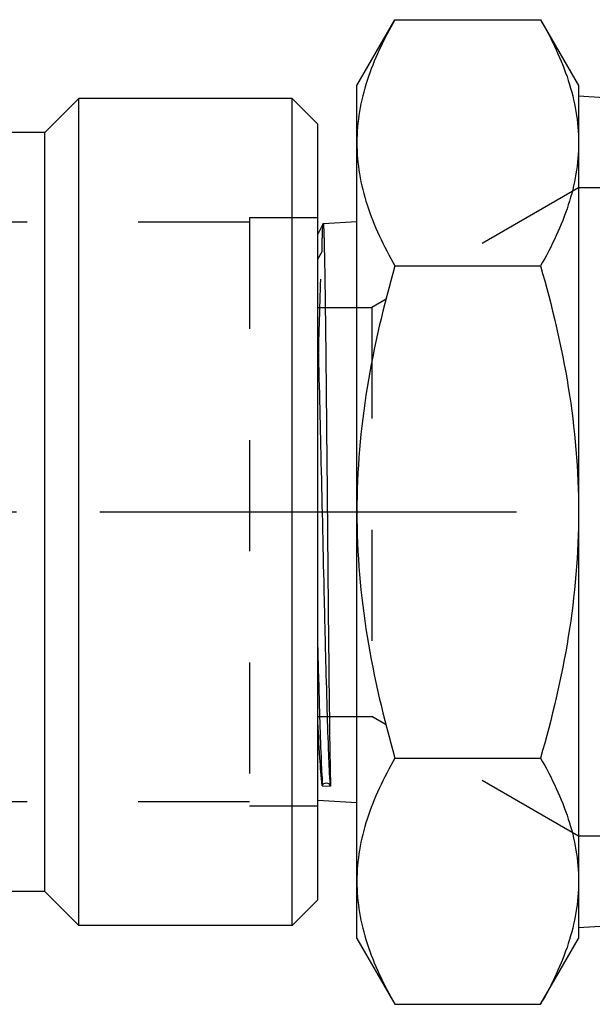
# Model space of a CAD drawing. Header units: millimetres. Extents: x 426 to 574, y 466 to 539.
# Tile 2 of 11: x 500 to 533, y 466 to 524. Entities that reach past the tile are written whole.
import ezdxf

# ---------------------------------------------------------------- set-up
doc = ezdxf.new("R2010")
doc.units = ezdxf.units.MM
doc.header["$LTSCALE"] = 65.185185
doc.linetypes.add('CENTER', pattern=[0.6, 0.375, -0.075, 0.075, -0.075])
doc.linetypes.add('HIDDEN', pattern=[0.2, 0.1, -0.1])
for name, color, linetype in [('ACHSEN_S', 7, 'CONTINUOUS'), ('FASEN', 7, 'CONTINUOUS'), ('KOERPER', 7, 'CONTINUOUS'), ('KONST.EL_MIT_GEO', 7, 'CONTINUOUS')]:
    doc.layers.add(name, color=color, linetype=linetype)

msp = doc.modelspace()

# ---------------------------------------------------------------- linework, layer by layer
at = {"layer": 'ACHSEN_S', "color": 2, "linetype": 'CENTER'}
msp.add_line((426.35, 494.984), (573.65, 494.984), dxfattribs=at)
at = {"layer": 'FASEN', "color": 7, "linetype": 'Continuous'}
for p, q in [((515.85, 470.734), (515.85, 519.234)), ((517.35, 517.734), (515.85, 519.234)), ((517.35, 472.234), (517.35, 517.733)), ((517.35, 472.234), (515.85, 470.734))]:
    msp.add_line(p, q, dxfattribs=at)
at = {"layer": 'KOERPER', "color": 7, "linetype": 'Continuous'}
for p, q in [((503.35, 519.234), (501.35, 517.234)), ((503.35, 470.734), (503.35, 519.234)), ((515.85, 519.234), (503.35, 519.234)), ((501.35, 517.234), (447.723, 517.234)), ((501.35, 472.734), (501.35, 517.234)), ((501.35, 472.734), (447.35, 472.734)), ((503.35, 470.734), (501.35, 472.734)), ((515.85, 470.734), (503.35, 470.734))]:
    msp.add_line(p, q, dxfattribs=at)
at = {"layer": 'KONST.EL_MIT_GEO', "color": 7, "linetype": 'Continuous'}
for p, q in [((519.65, 519.984), (521.883, 523.851)), ((521.883, 523.851), (530.417, 523.851)), ((530.417, 523.851), (532.65, 519.984)), ((519.65, 469.984), (519.65, 519.984)), ((532.65, 519.984), (532.65, 469.984)), ((535.533, 519.179), (532.65, 519.37)), ((517.67, 511.893), (517.35, 511.279)), ((517.672, 511.896), (519.65, 512.027)), ((521.883, 509.418), (530.417, 509.418)), ((517.462, 483.074), (517.465, 482.949)), ((521.883, 480.55), (530.417, 480.55)), ((517.609, 478.933), (517.629, 478.969)), ((517.609, 478.933), (518.108, 478.901)), ((518.071, 478.969), (518.108, 478.901)), ((517.35, 478.093), (519.65, 477.94)), ((534.563, 470.724), (532.65, 470.597)), ((519.65, 469.984), (521.883, 466.116)), ((530.417, 466.116), (532.65, 469.984)), ((521.883, 466.116), (530.417, 466.116))]:
    msp.add_line(p, q, dxfattribs=at)
at = {"layer": 'KONST.EL_MIT_GEO', "color": 8, "linetype": 'HIDDEN'}
for p, q in [((532.65, 513.984), (520.526, 506.984)), ((550.918, 513.984), (532.65, 513.984)), ((513.35, 512.234), (513.35, 477.734)), ((517.35, 512.234), (513.35, 512.234)), ((517.35, 477.734), (517.35, 512.234)), ((513.35, 511.984), (482.85, 511.984)), ((517.67, 511.893), (517.672, 511.896)), ((517.35, 509.815), (517.604, 510.255)), ((517.35, 506.984), (520.526, 506.984)), ((520.526, 506.984), (520.526, 482.984)), ((517.35, 482.984), (520.526, 482.984)), ((532.65, 475.984), (520.526, 482.984)), ((513.35, 477.984), (482.85, 477.984)), ((517.35, 477.734), (513.35, 477.734)), ((550.918, 475.984), (532.65, 475.984))]:
    msp.add_line(p, q, dxfattribs=at)
at = {"layer": 'KONST.EL_MIT_GEO', "color": 7, "linetype": 'Continuous'}
msp.add_arc((1303.275, 506.53), 786.164, 181.410933, 181.709772, dxfattribs=at)
for points, knots in [([(521.883, 523.851), (521.55, 523.274), (520.938, 522.114), (520.218, 520.314), (519.757, 518.485), (519.65, 517.246), (519.65, 516.634)], [0, 0, 0, 0, 0.261643, 0.514497, 0.759595, 1, 1, 1, 1]), ([(530.417, 523.851), (530.75, 523.274), (531.362, 522.114), (532.082, 520.314), (532.543, 518.485), (532.65, 517.246), (532.65, 516.634)], [0, 0, 0, 0, 0.261643, 0.514497, 0.759595, 1, 1, 1, 1]), ([(519.65, 516.634), (519.65, 516.022), (519.757, 514.784), (520.218, 512.955), (520.938, 511.155), (521.55, 509.994), (521.883, 509.418)], [0, 0, 0, 0, 0.240405, 0.485503, 0.738357, 1, 1, 1, 1]), ([(532.65, 516.634), (532.65, 516.022), (532.543, 514.784), (532.082, 512.955), (531.362, 511.155), (530.75, 509.994), (530.417, 509.418)], [0, 0, 0, 0, 0.240405, 0.485503, 0.738357, 1, 1, 1, 1]), ([(517.672, 511.896), (517.678, 511.896), (517.68, 511.863), (517.689, 511.824), (517.693, 511.736), (517.701, 511.625), (517.707, 511.477), (517.714, 511.299), (517.721, 511.088), (517.73, 510.745), (517.742, 510.241), (517.755, 509.547), (517.769, 508.74), (517.782, 507.826), (517.796, 506.812), (517.814, 505.284), (517.837, 503.189), (517.864, 500.501), (517.891, 497.64), (517.917, 494.697), (517.944, 491.763), (517.971, 488.928), (518.004, 485.595), (518.044, 482.274), (518.081, 479.844), (518.108, 478.901)], [0, 0, 0, 0, 0.000528, 0.002024, 0.004508, 0.00798, 0.012433, 0.017857, 0.024245, 0.031583, 0.049051, 0.070125, 0.094642, 0.122412, 0.153216, 0.186818, 0.261345, 0.343679, 0.431263, 0.52138, 0.611236, 0.698043, 0.77911, 0.914234, 1, 1, 1, 1]), ([(521.883, 509.418), (521.206, 507.072), (520.076, 502.311), (519.65, 497.424), (519.65, 494.984)], [0, 0, 0, 0, 0.500104, 1, 1, 1, 1]), ([(530.417, 509.418), (531.094, 507.072), (532.224, 502.311), (532.65, 497.424), (532.65, 494.984)], [0, 0, 0, 0, 0.500104, 1, 1, 1, 1]), ([(517.35, 505.45), (517.423, 503.096), (517.543, 498.077), (517.681, 491.811), (517.799, 486.811), (517.884, 483.603), (517.969, 481.041), (518.032, 479.57), (518.071, 478.969)], [0, 0, 0, 0, 0.266748, 0.568487, 0.709722, 0.833205, 0.931811, 1, 1, 1, 1]), ([(519.65, 494.984), (519.65, 492.544), (520.076, 487.656), (521.206, 482.895), (521.883, 480.55)], [0, 0, 0, 0, 0.499896, 1, 1, 1, 1]), ([(532.65, 494.984), (532.65, 492.544), (532.224, 487.656), (531.094, 482.895), (530.417, 480.55)], [0, 0, 0, 0, 0.499896, 1, 1, 1, 1]), ([(517.609, 478.933), (517.552, 479.475), (517.459, 480.814), (517.388, 482.153), (517.35, 482.948)], [0, 0, 0, 0, 0.406812, 1, 1, 1, 1]), ([(517.465, 482.949), (517.49, 482.169), (517.535, 480.842), (517.594, 479.515), (517.629, 478.969)], [0, 0, 0, 0, 0.587668, 1, 1, 1, 1]), ([(521.883, 480.55), (521.55, 479.973), (520.938, 478.812), (520.218, 477.013), (519.757, 475.184), (519.65, 473.945), (519.65, 473.333)], [0, 0, 0, 0, 0.261643, 0.514497, 0.759595, 1, 1, 1, 1]), ([(530.417, 480.55), (530.75, 479.973), (531.362, 478.812), (532.082, 477.013), (532.543, 475.184), (532.65, 473.945), (532.65, 473.333)], [0, 0, 0, 0, 0.261643, 0.514497, 0.759595, 1, 1, 1, 1]), ([(519.65, 473.333), (519.65, 472.721), (519.757, 471.483), (520.218, 469.653), (520.938, 467.854), (521.55, 466.693), (521.883, 466.116)], [0, 0, 0, 0, 0.240405, 0.485503, 0.738357, 1, 1, 1, 1]), ([(532.65, 473.333), (532.65, 472.721), (532.543, 471.483), (532.082, 469.653), (531.362, 467.854), (530.75, 466.693), (530.417, 466.116)], [0, 0, 0, 0, 0.240405, 0.485503, 0.738357, 1, 1, 1, 1])]:
    msp.add_open_spline(points, degree=3, knots=knots, dxfattribs=at)
at = {"layer": 'KONST.EL_MIT_GEO', "color": 8, "linetype": 'HIDDEN'}
for points, knots in [([(517.604, 510.255), (517.609, 510.484), (517.616, 510.805), (517.628, 511.202), (517.636, 511.432), (517.644, 511.614), (517.651, 511.75), (517.661, 511.837), (517.664, 511.881), (517.67, 511.893)], [0, 0, 0, 0, 0.418749, 0.587031, 0.72712, 0.838684, 0.921433, 0.975184, 1, 1, 1, 1]), ([(517.35, 502.118), (517.388, 503.709), (517.459, 506.421), (517.547, 509.134), (517.604, 510.255)], [0, 0, 0, 0, 0.586293, 1, 1, 1, 1])]:
    msp.add_open_spline(points, degree=3, knots=knots, dxfattribs=at)
at = {"layer": 'KONST.EL_MIT_GEO', "color": 7, "linetype": 'Continuous'}
msp.add_open_spline([(517.629, 478.969), (517.67, 479.043), (517.85, 479.149), (518.03, 479.043), (518.071, 478.969)], degree=3, dxfattribs=at)

doc.saveas('drawing.dxf')
